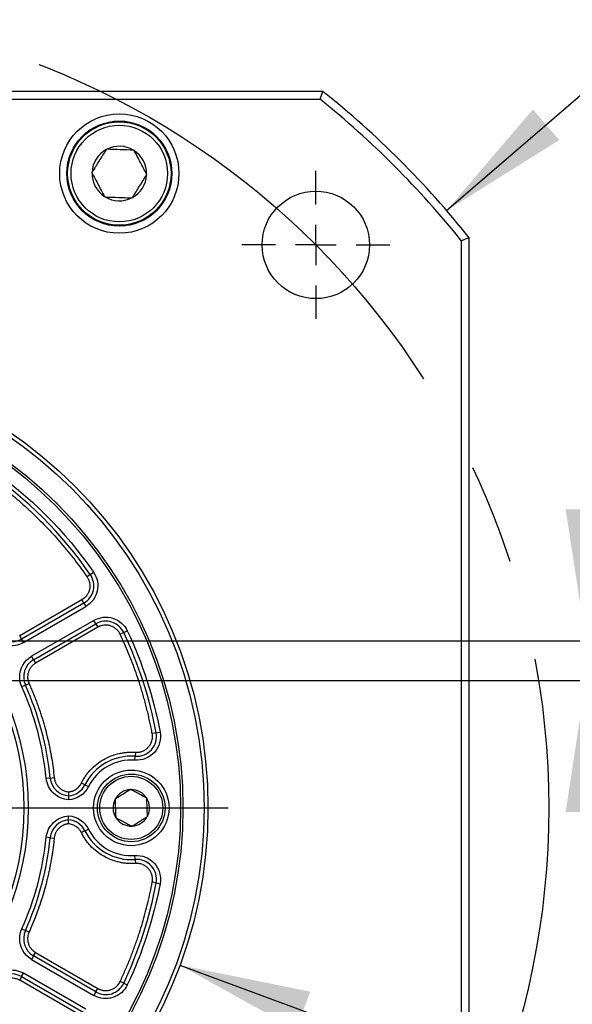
# Model space of a CAD drawing. Header units: millimetres. Extents: x 0 to 1397, y 0 to 1080.
# Tile 8 of 31: x 440 to 509, y 266 to 389. Entities that reach past the tile are written whole.
import ezdxf

# ---------------------------------------------------------------- set-up
doc = ezdxf.new("R2010")
doc.units = ezdxf.units.MM
doc.header["$LTSCALE"] = 5
doc.linetypes.add('CENTERX2', pattern=[20.32, 12.7, -2.54, 2.54, -2.54])
doc.layers.add('CENTER', color=40, linetype='CENTERX2')
doc.layers.add('DIMENSIONS', color=140, linetype='Continuous', lineweight=25)
doc.styles.add('SLDTEXTSTYLE0', font='TXT', dxfattribs={"width": 0.7})
doc.dimstyles.new('SLDDIMSTYLE0', dxfattribs={"dimtxt": 10.790039, "dimasz": 16.51, "dimexe": 0, "dimexo": 0.0625, "dimgap": 2.69751, "dimtad": 0, "dimtih": 1, "dimtoh": 1, "dimrnd": 1e-09, "dimzin": 4, "dimdsep": 46, "dimtxsty": 'SLDTEXTSTYLE0', "dimsah": 1, "dimcen": 0.09, "dimadec": 0, "dimazin": 1, "dimtfac": 1, "dimtmove": 0, "dimatfit": 0, "dimfxl": 0, "dimfrac": 2, "dimtolj": 1, "dimtzin": 12, "dimarcsym": 0})
doc.dimstyles.new('SLDDIMSTYLE1', dxfattribs={"dimtxt": 10.790039, "dimasz": 16.51, "dimexe": 0, "dimexo": 0.0625, "dimgap": 2.69751, "dimtad": 0, "dimtih": 1, "dimtoh": 1, "dimrnd": 1e-09, "dimzin": 4, "dimdsep": 46, "dimtxsty": 'SLDTEXTSTYLE0', "dimsah": 1, "dimcen": 0, "dimadec": 0, "dimazin": 1, "dimtol": 1, "dimtp": 0.5, "dimtm": 0.5, "dimtfac": 1, "dimtofl": 0, "dimtmove": 0, "dimatfit": 3, "dimfxl": 0, "dimfrac": 2, "dimtolj": 1, "dimarcsym": 0})
doc.dimstyles.new('SLDDIMSTYLE2', dxfattribs={"dimtxt": 10.790039, "dimasz": 16.51, "dimexe": 0, "dimexo": 0.0625, "dimgap": 2.69751, "dimtad": 0, "dimtih": 1, "dimtoh": 1, "dimrnd": 1e-09, "dimzin": 4, "dimdsep": 46, "dimtxsty": 'SLDTEXTSTYLE0', "dimsah": 1, "dimcen": 0.09, "dimadec": 0, "dimazin": 1, "dimtol": 1, "dimtm": 0.043, "dimtfac": 1, "dimtdec": 3, "dimtmove": 0, "dimatfit": 0, "dimfxl": 0, "dimfrac": 2, "dimtolj": 1, "dimtzin": 0, "dimarcsym": 0})
doc.dimstyles.new('SLDDIMSTYLE3', dxfattribs={"dimtxt": 10.790039, "dimasz": 16.51, "dimexe": 0, "dimexo": 0.0625, "dimgap": 2.69751, "dimtad": 0, "dimtih": 1, "dimtoh": 1, "dimrnd": 1e-09, "dimzin": 4, "dimdsep": 46, "dimtxsty": 'SLDTEXTSTYLE0', "dimsah": 1, "dimcen": 0, "dimadec": 0, "dimazin": 1, "dimtfac": 1, "dimtofl": 0, "dimtmove": 0, "dimatfit": 3, "dimfxl": 0, "dimfrac": 2, "dimtolj": 1, "dimtzin": 12, "dimarcsym": 0})
doc.dimstyles.new('SLDDIMSTYLE7', dxfattribs={"dimtxt": 10.790039, "dimasz": 16.51, "dimexe": 0, "dimexo": 0.0625, "dimgap": 2.69751, "dimtad": 0, "dimtih": 1, "dimtoh": 1, "dimrnd": 1e-09, "dimzin": 4, "dimdsep": 46, "dimtxsty": 'SLDTEXTSTYLE0', "dimsah": 1, "dimcen": 0, "dimadec": 0, "dimazin": 1, "dimtol": 1, "dimtm": 0.025, "dimtfac": 1, "dimtdec": 3, "dimtofl": 0, "dimtmove": 0, "dimatfit": 3, "dimfxl": 0, "dimfrac": 2, "dimtolj": 1, "dimtzin": 0, "dimarcsym": 0})
doc.dimstyles.new('SLDDIMSTYLE8', dxfattribs={"dimtxt": 10.790039, "dimasz": 16.51, "dimexe": 0, "dimexo": 0.0625, "dimgap": 2.69751, "dimtad": 0, "dimtih": 1, "dimtoh": 1, "dimrnd": 1e-09, "dimzin": 4, "dimdsep": 46, "dimtxsty": 'SLDTEXTSTYLE0', "dimsah": 1, "dimcen": 0.09, "dimadec": 0, "dimazin": 1, "dimtol": 1, "dimtp": 0.043, "dimtfac": 1, "dimtdec": 3, "dimtmove": 0, "dimatfit": 0, "dimfxl": 0, "dimfrac": 2, "dimtolj": 1, "dimtzin": 0, "dimarcsym": 0})

# ---------------------------------------------------------------- blocks, each defined once
blk = doc.blocks.new('_D')
at = {"layer": 'DIMENSIONS'}
for p, q in [((542.65, 340.6), (510.9, 340.6)), ((510.9, 340.6), (510.9, 311.41)), ((562.1, 340.6), (558.48, 340.6)), ((558.48, 340.6), (558.48, 323.45)), ((594.16, 340.6), (597.79, 340.6)), ((597.79, 340.6), (597.79, 323.45)), ((558.48, 323.45), (562.1, 323.45)), ((597.79, 323.45), (594.16, 323.45)), ((417.74, 311.41), (526.78, 311.41)), ((423.74, 306.41), (526.78, 306.41)), ((510.9, 306.41), (510.9, 274.66))]:
    blk.add_line(p, q, dxfattribs=at)
for points in [[(510.9, 311.41), (513.44, 327.92), (508.36, 327.92)], [(510.9, 306.41), (508.36, 289.9), (513.44, 289.9)]]:
    blk.add_solid(points, dxfattribs=at)
at = {"layer": 'DIMENSIONS', "char_height": 10.583, "attachment_point": 1, "style": 'SLDTEXTSTYLE0'}
for s, insert in [('5.00', (562.1, 356.66)), ('0.20', (562.1, 337.09))]:
    blk.add_mtext(s, dxfattribs=dict(at, insert=insert))
blk = doc.blocks.new('_D_1')
at = {"layer": 'DIMENSIONS'}
for p, q in [((456.24, 203.81), (489.16, 146.78)), ((360.65, 162.44), (357.03, 162.44)), ((357.03, 162.44), (357.03, 145.3)), ((436.32, 162.44), (439.95, 162.44)), ((439.95, 162.44), (439.95, 145.3)), ((489.16, 146.78), (461.38, 146.78)), ((357.03, 145.3), (360.65, 145.3)), ((439.95, 145.3), (436.32, 145.3))]:
    blk.add_line(p, q, dxfattribs=at)
blk.add_solid([(456.24, 203.81), (462.29, 188.24), (466.69, 190.78)], dxfattribs=at)
at = {"layer": 'DIMENSIONS', "char_height": 10.583, "attachment_point": 1, "style": 'SLDTEXTSTYLE0'}
for s, insert in [('±0.50', (409.84, 178.5)), ('%%c', (343.53, 178.5)), ('200.00', (359.82, 178.5)), ('±0.02', (392.71, 158.94)), ('7.87', (360.65, 158.94)), ('B.C.', (383.58, 139.37))]:
    blk.add_mtext(s, dxfattribs=dict(at, insert=insert))
blk = doc.blocks.new('_D_3')
at = {"layer": 'DIMENSIONS'}
for p, q in [((400.24, 325.91), (400.24, 477.34)), ((412.24, 325.91), (412.24, 477.34)), ((400.24, 461.47), (368.49, 461.47)), ((412.24, 461.47), (451.73, 461.47))]:
    blk.add_line(p, q, dxfattribs=at)
for points in [[(400.24, 461.47), (383.73, 464.01), (383.73, 458.93)], [(412.24, 461.47), (428.75, 458.93), (428.75, 464.01)]]:
    blk.add_solid(points, dxfattribs=at)
at = {"layer": 'DIMENSIONS', "attachment_point": 1, "style": 'SLDTEXTSTYLE0'}
for s, insert, char_height in [('0.000', (499.18, 483.69), 10.583), ('12.00', (451.73, 475.89), 10.583), ('0.043', (499.18, 469.58), 10.583), ('-', (492.77, 469.58), 10.58), ('[0.47] KEY', (457.37, 452.43), 10.583)]:
    blk.add_mtext(s, dxfattribs=dict(at, insert=insert, char_height=char_height))
blk = doc.blocks.new('_D_4')
at = {"layer": 'DIMENSIONS'}
for p, q in [((493.39, 365.44), (523.62, 391.46)), ((523.62, 391.46), (551.4, 391.46)), ((573.22, 378.83), (569.6, 378.83)), ((569.6, 378.83), (569.6, 361.68)), ((605.29, 378.83), (608.91, 378.83)), ((608.91, 378.83), (608.91, 361.68)), ((569.6, 361.68), (573.22, 361.68)), ((608.91, 361.68), (605.29, 361.68))]:
    blk.add_line(p, q, dxfattribs=at)
blk.add_solid([(493.39, 365.44), (507.56, 374.29), (504.24, 378.14)], dxfattribs=at)
at = {"layer": 'DIMENSIONS', "char_height": 10.583, "attachment_point": 1, "style": 'SLDTEXTSTYLE0'}
for s, insert in [('4X', (579.94, 409)), ('R115.00', (559.34, 394.89)), ('4.53', (573.22, 375.33))]:
    blk.add_mtext(s, dxfattribs=dict(at, insert=insert))
blk = doc.blocks.new('_D_8')
at = {"layer": 'DIMENSIONS'}
for p, q in [((459.86, 270.65), (507.15, 253.22)), ((507.15, 253.22), (538.9, 253.22))]:
    blk.add_line(p, q, dxfattribs=at)
blk.add_solid([(459.86, 270.65), (474.47, 262.55), (476.23, 267.32)], dxfattribs=at)
at = {"layer": 'DIMENSIONS', "attachment_point": 1, "style": 'SLDTEXTSTYLE0'}
for s, insert, char_height in [('0.000', (611.61, 281.01), 10.583), ('%%c', (538.9, 273.22), 10.583), ('114.30', (555.19, 273.22), 10.583), ('0.025', (611.61, 266.9), 10.583), ('-', (605.21, 266.9), 10.58), ('[4.50]', (573.34, 249.75), 10.583)]:
    blk.add_mtext(s, dxfattribs=dict(at, insert=insert, char_height=char_height))
blk = doc.blocks.new('_D_9')
at = {"layer": 'DIMENSIONS'}
for p, q in [((400.24, 325.91), (400.24, 494.44)), ((412.24, 325.91), (412.24, 494.44)), ((400.24, 478.56), (351.01, 478.56)), ((412.24, 478.56), (443.99, 478.56))]:
    blk.add_line(p, q, dxfattribs=at)
for points in [[(400.24, 478.56), (383.73, 481.1), (383.73, 476.02)], [(412.24, 478.56), (428.75, 476.02), (428.75, 481.1)]]:
    blk.add_solid(points, dxfattribs=at)
at = {"layer": 'DIMENSIONS', "attachment_point": 1, "style": 'SLDTEXTSTYLE0'}
for s, insert, char_height in [('0.043', (302.03, 500.78), 10.583), ('+', (290.49, 500.78), 10.58), ('12.00', (249.45, 492.98), 10.583), ('0.000', (302.03, 486.67), 10.583), ('[0.47] KEYWAY', (241.51, 469.52), 10.5833)]:
    blk.add_mtext(s, dxfattribs=dict(at, insert=insert, char_height=char_height))
blk = doc.blocks.new('SW_CENTERMARKSYMBOL_0')
at = {"layer": 'CENTER', "color": 0}
for p, q in [((0, 5.08), (0, 59.69)), ((0, 0), (0, 2.54)), ((-5.08, 0), (-59.69, 0)), ((0, 0), (-2.54, 0)), ((0, 0), (0, -2.54)), ((0, 0), (2.54, 0)), ((5.08, 0), (59.69, 0)), ((0, -5.08), (0, -59.69))]:
    blk.add_line(p, q, dxfattribs=at)
blk = doc.blocks.new('SW_CENTERMARKSYMBOL_1')
at = {"layer": 'CENTER', "color": 0}
for p, q in [((0, 5.08), (0, 9.29)), ((0, 0), (0, 2.54)), ((-5.08, 0), (-9.29, 0)), ((0, 0), (-2.54, 0)), ((0, 0), (0, -2.54)), ((0, 0), (2.54, 0)), ((5.08, 0), (9.29, 0)), ((0, -5.08), (0, -9.29))]:
    blk.add_line(p, q, dxfattribs=at)

msp = doc.modelspace()

# ---------------------------------------------------------------- linework, layer by layer
for p, q in [((477.824, 380.41), (334.646, 380.41)), ((334.996, 379.41), (477.474, 379.41)), ((450.572, 373.086), (450.607, 373.142)), ((450.607, 373.142), (450.673, 373.14)), ((454.003, 373.026), (454.069, 373.024)), ((454.069, 373.024), (454.1, 372.965)), ((448.773, 370.203), (448.808, 370.259)), ((448.804, 370.145), (448.773, 370.203)), ((455.697, 369.966), (455.662, 369.91)), ((455.666, 370.025), (455.697, 369.966)), ((450.402, 367.146), (450.37, 367.204)), ((450.468, 367.143), (450.402, 367.146)), ((453.864, 367.027), (453.798, 367.029)), ((453.899, 367.083), (453.864, 367.027)), ((495.235, 361.649), (495.235, 219.171)), ((496.235, 218.821), (496.235, 361.999)), ((448.585, 319.715), (448.173, 319.431)), ((448.585, 319.715), (448.996, 320)), ((439.703, 312.042), (447.529, 316.561)), ((447.779, 316.128), (439.953, 311.609)), ((440.203, 311.176), (448.029, 315.695)), ((447.779, 316.128), (447.529, 316.561)), ((447.779, 316.128), (448.029, 315.695)), ((449.029, 313.962), (441.203, 309.444)), ((441.453, 309.011), (449.279, 313.529)), ((449.529, 313.096), (441.703, 308.578)), ((449.279, 313.529), (449.029, 313.962)), ((449.279, 313.529), (449.529, 313.096)), ((439.953, 311.609), (439.703, 312.042)), ((452.789, 312.433), (452.337, 312.22)), ((452.789, 312.433), (453.241, 312.647)), ((439.953, 311.609), (440.203, 311.176)), ((441.453, 309.011), (441.203, 309.444)), ((441.453, 309.011), (441.703, 308.578)), ((440.423, 305.819), (439.968, 305.613)), ((440.423, 305.819), (440.879, 306.024)), ((456.864, 299.843), (456.372, 299.752)), ((456.864, 299.843), (457.356, 299.935)), ((454.183, 296.394), (454.22, 296.892)), ((454.257, 297.391), (454.22, 296.892)), ((443.547, 294.16), (443.05, 294.11)), ((443.547, 294.16), (444.045, 294.21)), ((447.912, 293.299), (447.465, 293.521)), ((447.912, 293.299), (448.36, 293.077)), ((453.614, 292.699), (453.644, 292.718)), ((453.644, 292.718), (453.676, 292.701)), ((451.691, 291.485), (451.722, 291.505)), ((451.693, 291.449), (451.691, 291.485)), ((455.656, 291.66), (455.688, 291.643)), ((455.688, 291.643), (455.69, 291.607)), ((451.782, 289.178), (451.781, 289.214)), ((451.814, 289.161), (451.782, 289.178)), ((455.779, 289.335), (455.748, 289.316)), ((455.778, 289.371), (455.779, 289.335)), ((447.912, 287.521), (447.465, 287.299)), ((447.912, 287.521), (448.36, 287.744)), ((453.826, 288.103), (453.794, 288.12)), ((453.857, 288.122), (453.826, 288.103)), ((443.547, 286.66), (443.05, 286.71)), ((443.547, 286.66), (444.045, 286.61)), ((454.22, 283.928), (454.183, 284.427)), ((454.22, 283.928), (454.257, 283.43)), ((456.864, 280.977), (456.372, 281.069)), ((456.864, 280.977), (457.356, 280.886)), ((439.968, 275.207), (440.423, 275.002)), ((440.879, 274.796), (440.423, 275.002)), ((441.453, 271.81), (441.703, 272.243)), ((441.703, 272.243), (449.529, 267.724)), ((441.453, 271.81), (441.203, 271.377)), ((441.203, 271.377), (449.029, 266.858)), ((449.279, 267.291), (441.453, 271.81)), ((439.953, 269.211), (440.203, 269.644)), ((448.029, 265.126), (440.203, 269.644)), ((439.953, 269.211), (439.703, 268.778)), ((447.529, 264.26), (439.703, 268.778)), ((439.953, 269.211), (447.779, 264.693)), ((452.789, 268.387), (452.337, 268.601)), ((452.789, 268.387), (453.241, 268.173)), ((449.279, 267.291), (449.029, 266.858)), ((449.279, 267.291), (449.529, 267.724))]:
    msp.add_line(p, q)
for centre, radius in [((452.235, 370.085), 7.5), ((452.235, 370.085), 6.6), ((452.235, 370.085), 6.5), ((452.235, 370.085), 6.067), ((476.946, 361.121), 6.75), ((406.235, 290.41), 57.15), ((406.235, 290.41), 56.65), ((406.235, 290.41), 54), ((406.235, 290.41), 53.7), ((406.235, 290.41), 34.546), ((406.235, 290.41), 34), ((453.735, 290.41), 4.75), ((453.735, 290.41), 4.25), ((453.735, 290.41), 3.967)]:
    msp.add_circle(centre, radius)
for centre, radius, start, end in [((406.235, 290.41), 115, 38.49995, 51.50005), ((406.235, 290.41), 114, 38.67513, 51.32487), ((452.235, 370.085), 3.431, 58.99663, 117.08319), ((452.235, 370.085), 3.431, 118.99663, 177.08319), ((452.235, 370.085), 3.431, 358.99663, 57.08319), ((452.235, 370.085), 3.431, 178.99663, 237.08319), ((452.235, 370.085), 3.431, 298.99663, 357.08319), ((452.235, 370.085), 3.431, 238.99663, 297.08319), ((406.235, 290.41), 51.5, 34.68242, 55.31758), ((446.529, 318.293), 2.5, 300, 34.68242), ((450.529, 311.364), 2.5, 25.31758, 120), ((438.703, 313.774), 2.5, 215.73917, 300), ((406.235, 290.41), 51.5, 10.554, 25.31758), ((442.703, 306.846), 2.5, 120, 204.26083), ((406.235, 290.41), 37.5, 5.73917, 24.26083), ((454.406, 299.385), 2.5, 265.72398, 10.554), ((453.735, 290.41), 6.5, 85.72398, 153.6122), ((446.035, 294.41), 2.5, 185.73917, 265.85097), ((445.673, 294.41), 2.5, 274.14903, 333.6122), ((453.735, 290.41), 2.292, 93.03854, 151.46938), ((453.735, 290.41), 2.292, 33.03854, 91.46938), ((453.735, 290.41), 2.292, 153.03854, 211.46938), ((453.735, 290.41), 2.292, 333.03854, 31.46938), ((446.035, 286.41), 2.5, 94.14903, 174.26083), ((445.673, 286.41), 2.5, 26.3878, 85.85097), ((453.735, 290.41), 2.292, 213.03854, 271.46938), ((453.735, 290.41), 2.292, 273.03854, 331.46938), ((453.735, 290.41), 6.5, 206.3878, 274.27602), ((406.235, 290.41), 37.5, 335.73917, 354.26083), ((454.406, 281.435), 2.5, 349.446, 94.27602), ((406.235, 290.41), 51.5, 334.68242, 349.446), ((442.703, 273.975), 2.5, 155.73917, 240), ((438.703, 267.046), 2.5, 60, 144.26083), ((450.529, 269.456), 2.5, 240, 334.68242)]:
    msp.add_arc(centre, radius, start, end)
for points in [[(477.474, 379.41), (477.591, 379.744), (477.708, 380.077), (477.824, 380.41)], [(496.235, 361.999), (495.902, 361.883), (495.569, 361.766), (495.235, 361.649)], [(435.825, 333.171), (440.972, 329.609), (445.434, 325.147), (448.996, 320)], [(453.241, 312.647), (455.153, 308.604), (456.536, 304.332), (457.356, 299.935)], [(439.703, 306.846), (439.703, 307.918), (440.275, 308.908), (441.203, 309.444)], [(439.968, 305.613), (439.793, 306.001), (439.703, 306.421), (439.703, 306.846)], [(443.05, 294.11), (442.65, 298.086), (441.609, 301.971), (439.968, 305.613)], [(448.36, 293.077), (447.883, 292.114), (446.926, 291.481), (445.854, 291.416)], [(445.854, 289.405), (446.926, 289.34), (447.883, 288.706), (448.36, 287.744)], [(439.968, 275.207), (441.609, 278.85), (442.65, 282.735), (443.05, 286.71)], [(457.356, 280.886), (456.536, 276.489), (455.153, 272.216), (453.241, 268.173)], [(439.703, 273.975), (439.703, 274.4), (439.793, 274.82), (439.968, 275.207)], [(441.203, 271.377), (440.275, 271.912), (439.703, 272.903), (439.703, 273.975)]]:
    msp.add_open_spline(points, degree=3)
for points, knots in [([(450.572, 373.086), (450.284, 372.624), (449.991, 372.155), (449.543, 371.436), (449.393, 371.196), (449.098, 370.724), (448.953, 370.491), (448.808, 370.259)], [0, 0, 0, 0, 0.5, 0.5, 0.75, 0.75, 1, 1, 1, 1]), ([(454.003, 373.026), (453.458, 373.044), (452.905, 373.063), (451.77, 373.102), (451.217, 373.121), (450.673, 373.14)], [0, 0, 0, 0, 0.5, 0.5, 1, 1, 1, 1]), ([(455.666, 370.025), (455.41, 370.505), (455.151, 370.993), (454.752, 371.74), (454.619, 371.991), (454.357, 372.482), (454.228, 372.724), (454.1, 372.965)], [0, 0, 0, 0, 0.5, 0.5, 0.75, 0.75, 1, 1, 1, 1]), ([(448.804, 370.145), (449.06, 369.664), (449.32, 369.177), (449.718, 368.429), (449.851, 368.179), (450.113, 367.687), (450.242, 367.445), (450.37, 367.204)], [0, 0, 0, 0, 0.5, 0.5, 0.75, 0.75, 1, 1, 1, 1]), ([(453.899, 367.083), (454.187, 367.545), (454.479, 368.014), (454.928, 368.733), (455.078, 368.973), (455.372, 369.445), (455.518, 369.679), (455.662, 369.91)], [0, 0, 0, 0, 0.5, 0.5, 0.75, 0.75, 1, 1, 1, 1]), ([(450.468, 367.143), (451.012, 367.125), (451.564, 367.106), (452.411, 367.077), (452.694, 367.067), (453.25, 367.048), (453.525, 367.039), (453.798, 367.029)], [0, 0, 0, 0, 0.5, 0.5, 0.75, 0.75, 1, 1, 1, 1]), ([(435.256, 332.349), (435.449, 332.213), (435.836, 331.944), (436.409, 331.529), (436.976, 331.107), (437.536, 330.677), (438.091, 330.24), (438.639, 329.796), (439.18, 329.344), (439.716, 328.884), (440.245, 328.417), (440.768, 327.943), (441.285, 327.461), (441.795, 326.971), (442.443, 326.332), (443.218, 325.536), (444.11, 324.573), (444.976, 323.588), (445.815, 322.582), (446.629, 321.554), (447.418, 320.505), (447.922, 319.789), (448.173, 319.431)], [0, 0, 0, 0, 0.0385411, 0.077042, 0.1155099, 0.1539523, 0.1923765, 0.23079, 0.2692001, 0.3076142, 0.3460399, 0.3844843, 0.4229551, 0.4614595, 0.5000048, 0.5715475, 0.642973, 0.7143286, 0.7856616, 0.8570197, 0.92845, 1, 1, 1, 1]), ([(448.173, 319.431), (448.199, 319.392), (448.25, 319.315), (448.316, 319.194), (448.374, 319.07), (448.423, 318.942), (448.463, 318.81), (448.514, 318.586), (448.544, 318.264), (448.494, 317.851), (448.363, 317.457), (448.175, 317.139), (447.967, 316.893), (447.762, 316.707), (447.607, 316.61), (447.529, 316.561)], [0, 0, 0, 0, 0.04201669, 0.08364267, 0.12507644, 0.16651925, 0.20817223, 0.25023347, 0.37507361, 0.50007219, 0.62491226, 0.74991076, 0.83350652, 0.91633266, 1, 1, 1, 1]), ([(448.996, 320), (449.473, 319.31), (449.64, 318.453), (449.272, 316.817), (448.755, 316.114), (448.029, 315.695)], [0, 0, 0, 0, 0.5, 0.5, 1, 1, 1, 1]), ([(449.029, 313.962), (449.755, 314.382), (450.623, 314.478), (452.223, 313.978), (452.882, 313.405), (453.241, 312.647)], [0, 0, 0, 0, 0.5, 0.5, 1, 1, 1, 1]), ([(452.337, 312.22), (452.316, 312.261), (452.275, 312.344), (452.203, 312.461), (452.125, 312.573), (452.038, 312.68), (451.944, 312.78), (451.776, 312.937), (451.511, 313.124), (451.129, 313.287), (450.722, 313.37), (450.352, 313.367), (450.036, 313.309), (449.773, 313.225), (449.61, 313.139), (449.529, 313.096)], [0, 0, 0, 0, 0.0420167, 0.0836427, 0.1250764, 0.1665193, 0.2081722, 0.2502335, 0.3750736, 0.5000722, 0.6249123, 0.7499108, 0.8335065, 0.9163327, 1, 1, 1, 1]), ([(440.203, 311.176), (439.559, 310.804), (438.799, 310.685), (437.345, 310.997), (436.702, 311.418), (436.268, 312.022)], [0, 0, 0, 0, 0.5, 0.5, 1, 1, 1, 1]), ([(456.372, 299.752), (456.327, 299.991), (456.236, 300.469), (456.086, 301.184), (455.927, 301.896), (455.757, 302.606), (455.578, 303.313), (455.388, 304.018), (455.188, 304.72), (454.978, 305.42), (454.7, 306.302), (454.341, 307.363), (453.889, 308.597), (453.404, 309.818), (452.89, 311.027), (452.521, 311.822), (452.337, 312.22)], [0, 0, 0, 0, 0.05560514, 0.11117144, 0.16671027, 0.22223302, 0.2777511, 0.33327592, 0.38881887, 0.44439135, 0.50000473, 0.6000636, 0.70002608, 0.79995862, 0.89992778, 1, 1, 1, 1]), ([(441.703, 308.578), (441.662, 308.553), (441.581, 308.504), (441.466, 308.42), (441.358, 308.329), (441.257, 308.23), (441.109, 308.065), (440.938, 307.815), (440.788, 307.463), (440.705, 307.09), (440.697, 306.756), (440.733, 306.474), (440.789, 306.243), (440.849, 306.097), (440.879, 306.024)], [0, 0, 0, 0, 0.0485038, 0.0966545, 0.1446967, 0.1928768, 0.2414392, 0.3706512, 0.5000434, 0.6292553, 0.7586474, 0.8392478, 0.9193182, 1, 1, 1, 1]), ([(440.879, 306.024), (440.963, 305.837), (441.129, 305.462), (441.368, 304.896), (441.597, 304.326), (441.818, 303.753), (442.028, 303.177), (442.23, 302.598), (442.422, 302.015), (442.605, 301.428), (442.778, 300.839), (442.997, 300.048), (443.246, 299.055), (443.506, 297.854), (443.726, 296.647), (443.91, 295.432), (444, 294.618), (444.045, 294.21)], [0, 0, 0, 0, 0.0500753, 0.1000992, 0.1500847, 0.2000449, 0.2499929, 0.2999418, 0.3499047, 0.3998946, 0.4499248, 0.5000081, 0.6001041, 0.7000465, 0.7999402, 0.8998898, 1, 1, 1, 1]), ([(457.356, 299.935), (457.526, 299.019), (457.262, 298.077), (456.019, 296.69), (455.111, 296.324), (454.183, 296.394)], [0, 0, 0, 0, 0.5, 0.5, 1, 1, 1, 1]), ([(454.257, 297.391), (454.303, 297.388), (454.395, 297.383), (454.532, 297.387), (454.668, 297.4), (454.802, 297.423), (454.936, 297.455), (455.154, 297.523), (455.446, 297.659), (455.776, 297.909), (456.05, 298.219), (456.23, 298.54), (456.338, 298.842), (456.396, 299.111), (456.403, 299.293), (456.406, 299.385)], [0, 0, 0, 0, 0.0420133, 0.0836395, 0.1250752, 0.1665201, 0.2081733, 0.2502315, 0.3750719, 0.5000716, 0.6249119, 0.7499115, 0.8335045, 0.9163351, 1, 1, 1, 1]), ([(456.406, 299.385), (456.406, 299.426), (456.404, 299.508), (456.393, 299.63), (456.379, 299.711), (456.372, 299.752)], [0, 0, 0, 0, 0.3335435, 0.6664565, 1, 1, 1, 1]), ([(447.465, 293.521), (447.503, 293.597), (447.58, 293.748), (447.705, 293.969), (447.837, 294.184), (447.977, 294.395), (448.125, 294.6), (448.28, 294.8), (448.443, 294.994), (448.792, 295.383), (449.375, 295.922), (450.257, 296.515), (451.217, 296.972), (452.06, 297.222), (452.74, 297.346), (453.244, 297.399), (453.75, 297.418), (454.088, 297.4), (454.257, 297.391)], [0, 0, 0, 0, 0.0306983, 0.0612779, 0.0917789, 0.1222414, 0.1527061, 0.1832131, 0.2138028, 0.2445151, 0.3722346, 0.5000196, 0.6277391, 0.755524, 0.8167924, 0.8777459, 0.9387075, 1, 1, 1, 1]), ([(454.183, 296.394), (452.992, 296.483), (451.802, 296.214), (449.728, 295.033), (448.891, 294.146), (448.36, 293.077)], [0, 0, 0, 0, 0.5, 0.5, 1, 1, 1, 1]), ([(445.854, 291.416), (445.143, 291.459), (444.47, 291.753), (443.442, 292.741), (443.121, 293.401), (443.05, 294.11)], [0, 0, 0, 0, 0.5, 0.5, 1, 1, 1, 1]), ([(444.045, 294.21), (444.05, 294.166), (444.061, 294.077), (444.088, 293.946), (444.123, 293.817), (444.167, 293.691), (444.248, 293.5), (444.389, 293.254), (444.62, 292.982), (444.894, 292.754), (445.167, 292.6), (445.417, 292.504), (445.632, 292.446), (445.78, 292.428), (445.854, 292.418)], [0, 0, 0, 0, 0.04868743, 0.09706175, 0.14534119, 0.19374525, 0.24249174, 0.3711708, 0.50003858, 0.62871768, 0.7575855, 0.83851881, 0.91898455, 1, 1, 1, 1]), ([(445.854, 292.418), (445.895, 292.423), (445.979, 292.432), (446.102, 292.455), (446.223, 292.486), (446.385, 292.538), (446.583, 292.623), (446.806, 292.755), (447.011, 292.915), (447.19, 293.099), (447.345, 293.301), (447.425, 293.448), (447.465, 293.521)], [0, 0, 0, 0, 0.0615664, 0.1229214, 0.1843075, 0.2459671, 0.3728878, 0.5000594, 0.62698, 0.7541517, 0.8770137, 1, 1, 1, 1]), ([(445.854, 292.418), (445.854, 292.394), (445.854, 292.346), (445.854, 292.275), (445.854, 292.207), (445.854, 292.144), (445.854, 292.086), (445.854, 292.036), (445.854, 291.993), (445.854, 291.959), (445.854, 291.935), (445.854, 291.92), (445.854, 291.918), (445.854, 291.917)], [0, 0, 0, 0, 0.092583, 0.1848294, 0.2767371, 0.368305, 0.4595332, 0.5504238, 0.6409805, 0.7312087, 0.8211156, 0.9107095, 1, 1, 1, 1]), ([(445.854, 291.917), (445.854, 291.916), (445.854, 291.914), (445.854, 291.897), (445.854, 291.869), (445.854, 291.827), (445.854, 291.762), (445.854, 291.669), (445.855, 291.547), (445.854, 291.459), (445.854, 291.416)], [0, 0, 0, 0, 0.09067614, 0.18602996, 0.28607031, 0.39080579, 0.50024546, 0.66676929, 0.83334967, 1, 1, 1, 1]), ([(453.614, 292.699), (453.305, 292.503), (452.991, 292.306), (452.51, 292.002), (452.349, 291.9), (452.033, 291.701), (451.877, 291.602), (451.722, 291.505)], [0, 0, 0, 0, 0.5, 0.5, 0.75, 0.75, 1, 1, 1, 1]), ([(455.656, 291.66), (455.333, 291.83), (455.005, 292.002), (454.501, 292.267), (454.332, 292.356), (454.002, 292.53), (453.838, 292.616), (453.676, 292.701)], [0, 0, 0, 0, 0.5, 0.5, 0.75, 0.75, 1, 1, 1, 1]), ([(451.693, 291.449), (451.707, 291.084), (451.722, 290.713), (451.744, 290.145), (451.752, 289.955), (451.766, 289.581), (451.774, 289.397), (451.781, 289.214)], [0, 0, 0, 0, 0.5, 0.5, 0.75, 0.75, 1, 1, 1, 1]), ([(455.778, 289.371), (455.763, 289.737), (455.749, 290.108), (455.719, 290.87), (455.704, 291.241), (455.69, 291.607)], [0, 0, 0, 0, 0.5, 0.5, 1, 1, 1, 1]), ([(443.05, 286.71), (443.121, 287.419), (443.442, 288.08), (444.47, 289.067), (445.143, 289.362), (445.854, 289.405)], [0, 0, 0, 0, 0.5, 0.5, 1, 1, 1, 1]), ([(445.854, 288.904), (445.854, 288.905), (445.854, 288.907), (445.854, 288.924), (445.854, 288.952), (445.854, 288.994), (445.854, 289.058), (445.854, 289.151), (445.853, 289.274), (445.854, 289.361), (445.854, 289.405)], [0, 0, 0, 0, 0.0906761, 0.18603, 0.2860703, 0.3908058, 0.5002455, 0.6667693, 0.8333497, 1, 1, 1, 1]), ([(445.854, 288.402), (445.809, 288.397), (445.721, 288.387), (445.589, 288.362), (445.46, 288.328), (445.334, 288.285), (445.142, 288.206), (444.895, 288.067), (444.62, 287.839), (444.389, 287.566), (444.233, 287.295), (444.134, 287.047), (444.074, 286.831), (444.055, 286.684), (444.045, 286.61)], [0, 0, 0, 0, 0.0486874, 0.0970618, 0.1453412, 0.1937453, 0.2424917, 0.3711708, 0.5000386, 0.6287177, 0.7575855, 0.8385188, 0.9189845, 1, 1, 1, 1]), ([(445.854, 288.402), (445.854, 288.426), (445.854, 288.475), (445.854, 288.546), (445.854, 288.614), (445.854, 288.677), (445.854, 288.734), (445.854, 288.785), (445.854, 288.827), (445.854, 288.861), (445.854, 288.885), (445.854, 288.901), (445.854, 288.903), (445.854, 288.904)], [0, 0, 0, 0, 0.092583, 0.1848294, 0.2767371, 0.368305, 0.4595332, 0.5504238, 0.6409805, 0.7312087, 0.8211156, 0.9107095, 1, 1, 1, 1]), ([(447.465, 287.299), (447.445, 287.336), (447.407, 287.41), (447.341, 287.517), (447.268, 287.619), (447.161, 287.751), (447.011, 287.905), (446.806, 288.065), (446.583, 288.198), (446.347, 288.299), (446.103, 288.37), (445.937, 288.392), (445.854, 288.402)], [0, 0, 0, 0, 0.0615664, 0.1229214, 0.1843075, 0.2459671, 0.3728878, 0.5000594, 0.62698, 0.7541517, 0.8770137, 1, 1, 1, 1]), ([(451.814, 289.161), (452.138, 288.991), (452.466, 288.818), (452.97, 288.553), (453.138, 288.465), (453.469, 288.291), (453.632, 288.205), (453.794, 288.12)], [0, 0, 0, 0, 0.5, 0.5, 0.75, 0.75, 1, 1, 1, 1]), ([(453.857, 288.122), (454.166, 288.317), (454.479, 288.515), (454.961, 288.819), (455.122, 288.92), (455.438, 289.12), (455.594, 289.218), (455.748, 289.316)], [0, 0, 0, 0, 0.5, 0.5, 0.75, 0.75, 1, 1, 1, 1]), ([(454.257, 283.43), (454.173, 283.424), (454.004, 283.413), (453.75, 283.409), (453.497, 283.412), (453.245, 283.426), (452.993, 283.448), (452.742, 283.479), (452.491, 283.52), (451.979, 283.622), (451.218, 283.849), (450.258, 284.305), (449.375, 284.898), (448.73, 285.495), (448.277, 286.017), (447.974, 286.423), (447.699, 286.849), (447.543, 287.149), (447.465, 287.299)], [0, 0, 0, 0, 0.0306983, 0.0612779, 0.0917789, 0.1222414, 0.1527061, 0.1832131, 0.2138028, 0.2445151, 0.3722346, 0.5000196, 0.6277391, 0.755524, 0.8167924, 0.8777459, 0.9387075, 1, 1, 1, 1]), ([(448.36, 287.744), (448.891, 286.674), (449.728, 285.788), (451.802, 284.606), (452.992, 284.338), (454.183, 284.427)], [0, 0, 0, 0, 0.5, 0.5, 1, 1, 1, 1]), ([(444.045, 286.61), (444.023, 286.406), (443.98, 285.999), (443.904, 285.389), (443.818, 284.781), (443.722, 284.175), (443.616, 283.57), (443.501, 282.967), (443.376, 282.367), (443.241, 281.767), (443.096, 281.17), (442.891, 280.376), (442.61, 279.391), (442.235, 278.222), (441.822, 277.066), (441.374, 275.922), (441.044, 275.172), (440.879, 274.796)], [0, 0, 0, 0, 0.0500753, 0.1000992, 0.1500847, 0.2000449, 0.2499929, 0.2999418, 0.3499047, 0.3998946, 0.4499248, 0.5000081, 0.6001041, 0.7000465, 0.7999402, 0.8998898, 1, 1, 1, 1]), ([(454.183, 284.427), (455.111, 284.496), (456.019, 284.131), (457.262, 282.744), (457.526, 281.801), (457.356, 280.886)], [0, 0, 0, 0, 0.5, 0.5, 1, 1, 1, 1]), ([(456.406, 281.435), (456.405, 281.481), (456.404, 281.573), (456.389, 281.709), (456.366, 281.844), (456.334, 281.977), (456.292, 282.107), (456.207, 282.32), (456.05, 282.601), (455.776, 282.911), (455.447, 283.161), (455.113, 283.317), (454.804, 283.402), (454.532, 283.44), (454.349, 283.433), (454.257, 283.43)], [0, 0, 0, 0, 0.04201335, 0.08363951, 0.12507525, 0.16652007, 0.20817334, 0.25023145, 0.37507191, 0.50007156, 0.62491194, 0.74991152, 0.83350452, 0.91633509, 1, 1, 1, 1]), ([(452.337, 268.601), (452.44, 268.821), (452.646, 269.263), (452.944, 269.929), (453.232, 270.6), (453.511, 271.274), (453.78, 271.953), (454.039, 272.635), (454.289, 273.321), (454.528, 274.011), (454.82, 274.889), (455.151, 275.959), (455.507, 277.224), (455.83, 278.497), (456.122, 279.778), (456.289, 280.639), (456.372, 281.069)], [0, 0, 0, 0, 0.0556051, 0.1111714, 0.1667103, 0.222233, 0.2777511, 0.3332759, 0.3888189, 0.4443913, 0.5000047, 0.6000636, 0.7000261, 0.7999586, 0.8999278, 1, 1, 1, 1]), ([(456.372, 281.069), (456.379, 281.109), (456.393, 281.19), (456.404, 281.313), (456.406, 281.394), (456.406, 281.435)], [0, 0, 0, 0, 0.3335435, 0.6664565, 1, 1, 1, 1]), ([(440.879, 274.796), (440.861, 274.753), (440.823, 274.666), (440.78, 274.531), (440.745, 274.393), (440.72, 274.254), (440.697, 274.033), (440.705, 273.73), (440.788, 273.357), (440.938, 273.006), (441.127, 272.73), (441.321, 272.522), (441.502, 272.368), (441.635, 272.284), (441.703, 272.243)], [0, 0, 0, 0, 0.0485038, 0.0966545, 0.1446967, 0.1928768, 0.2414392, 0.3706512, 0.5000434, 0.6292553, 0.7586474, 0.8392478, 0.9193182, 1, 1, 1, 1]), ([(436.268, 268.799), (436.702, 269.402), (437.345, 269.823), (438.799, 270.136), (439.559, 270.016), (440.203, 269.644)], [0, 0, 0, 0, 0.5, 0.5, 1, 1, 1, 1]), ([(437.079, 268.215), (437.108, 268.253), (437.165, 268.328), (437.26, 268.434), (437.361, 268.532), (437.47, 268.624), (437.649, 268.754), (437.915, 268.899), (438.28, 269.013), (438.659, 269.059), (438.993, 269.033), (439.27, 268.969), (439.494, 268.89), (439.633, 268.816), (439.703, 268.778)], [0, 0, 0, 0, 0.0485038, 0.0966545, 0.1446967, 0.1928768, 0.2414392, 0.3706512, 0.5000434, 0.6292553, 0.7586474, 0.8392478, 0.9193182, 1, 1, 1, 1]), ([(449.529, 267.724), (449.569, 267.702), (449.65, 267.657), (449.776, 267.601), (449.905, 267.554), (450.036, 267.516), (450.171, 267.487), (450.398, 267.454), (450.722, 267.45), (451.129, 267.534), (451.511, 267.697), (451.813, 267.91), (452.041, 268.137), (452.209, 268.356), (452.294, 268.519), (452.337, 268.601)], [0, 0, 0, 0, 0.0420167, 0.0836427, 0.1250764, 0.1665193, 0.2081722, 0.2502335, 0.3750736, 0.5000722, 0.6249123, 0.7499108, 0.8335065, 0.9163327, 1, 1, 1, 1]), ([(453.241, 268.173), (452.882, 267.416), (452.223, 266.842), (450.623, 266.343), (449.755, 266.439), (449.029, 266.858)], [0, 0, 0, 0, 0.5, 0.5, 1, 1, 1, 1])]:
    msp.add_open_spline(points, degree=3, knots=knots)
at = {"layer": 'CENTER'}
msp.add_circle((406.235, 290.41), 100, dxfattribs=at)

# ---------------------------------------------------------------- block references
for name, p in [('SW_CENTERMARKSYMBOL_1', (476.946, 361.121)), ('SW_CENTERMARKSYMBOL_0', (406.235, 290.41))]:
    msp.add_blockref(name, p, dxfattribs=at)

# ---------------------------------------------------------------- dimensions: what is measured, and where the dimension line sits
at = {"layer": 'DIMENSIONS'}
for base, text, dimstyle, picture, middle in [((412.235, 478.562), '<>\\P[0.47] KEYWAY', 'SLDDIMSTYLE8', '_D_9', (296.259, 478.562)), ((412.235, 461.47), '<>\\P[0.47] KEY', 'SLDDIMSTYLE2', '_D_3', (495.975, 461.47))]:
    dim = msp.add_linear_dim(base=base, p1=(400.235, 314.41), p2=(412.235, 314.41), text=text, dimstyle=dimstyle, dxfattribs=at)
    dim.commit()
    dim.dimension.update_dxf_attribs({"geometry": picture, "text_midpoint": middle, "dimtype": 160})
dim = msp.add_radius_dim(center=(406.235, 290.41), mpoint=(493.389, 365.439), text='4X\\P<>', dimstyle='SLDDIMSTYLE3', dxfattribs=at)
dim.commit()
dim.dimension.update_dxf_attribs({"geometry": '_D_4', "text_midpoint": (589.257, 385.888), "dimtype": 164})
for p1, p2, text, dimstyle, picture, middle in [((356.235, 377.013), (456.235, 203.808), '<>\\PB.C.', 'SLDDIMSTYLE1', '_D_1', (398.487, 153.87)), ((352.611, 310.173), (459.859, 270.647), '<>\\P[4.50]', 'SLDDIMSTYLE7', '_D_8', (595.776, 258.795))]:
    dim = msp.add_diameter_dim_2p(p1=p1, p2=p2, text=text, dimstyle=dimstyle, dxfattribs=at)
    dim.commit()
    dim.dimension.update_dxf_attribs({"geometry": picture, "text_midpoint": middle, "dimtype": 163})
dim = msp.add_linear_dim(base=(510.904, 306.41), p1=(406.235, 311.41), p2=(412.235, 306.41), angle=90, dimstyle='SLDDIMSTYLE0', dxfattribs=at)
dim.commit()
dim.dimension.update_dxf_attribs({"geometry": '_D', "text_midpoint": (510.904, 340.6), "dimtype": 160})

doc.saveas('drawing.dxf')
